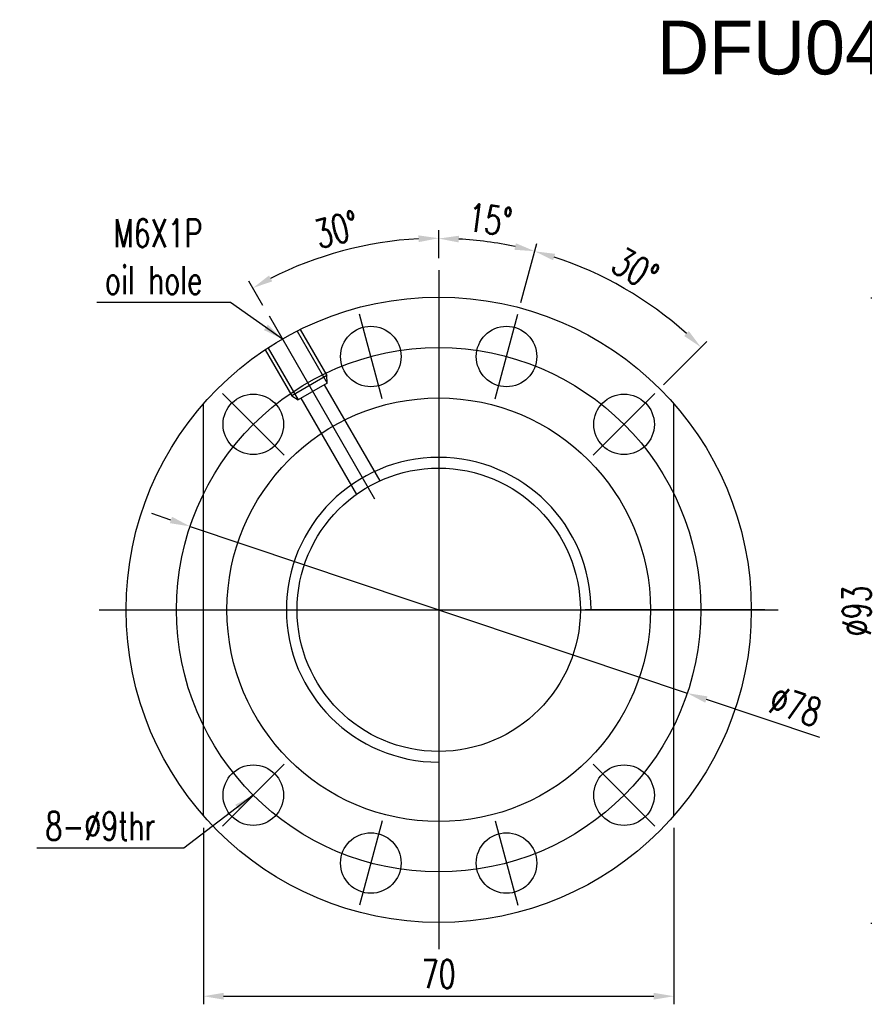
# Model space of a CAD drawing. Extents: x -178 to 287, y 74 to 351.
# Tile 1 of 48: x 36 to 161, y 80 to 227. Entities that reach past the tile are written whole.
import ezdxf

# ---------------------------------------------------------------- set-up
doc = ezdxf.new("R2010")
doc.units = 0
doc.header["$LTSCALE"] = 3
doc.header["$MEASUREMENT"] = 0
doc.layers.get('DEFPOINTS').update_dxf_attribs({"linetype": 'CONTINUOUS'})
doc.layers.add('DIM', color=4, linetype='CONTINUOUS')
doc.layers.add('OUT', color=3, linetype='CONTINUOUS')
doc.styles.add('DIM-7', font='SIMPLEX.shx', dxfattribs={"width": 0.7, "bigfont": 'chineset.shx'})
doc.dimstyles.new('CNS', dxfattribs={"dimtxt": 3.5, "dimasz": 2.5, "dimexe": 1, "dimexo": 1.5, "dimgap": 0.09, "dimtad": 0, "dimdsep": 46, "dimtxsty": 'DIM-7', "dimcen": 0.09, "dimclrd": 1, "dimclre": 1, "dimclrt": 4, "dimadec": 0, "dimazin": 0, "dimtfac": 1, "dimtix": 1, "dimtmove": 2, "dimatfit": 3, "dimfxl": 1, "dimtvp": 0.971429, "dimtolj": 1, "dimarcsym": 0})

# ---------------------------------------------------------------- blocks, each defined once
blk = doc.blocks.new('*D2')
at = {"layer": 'DEFPOINTS', "color": 0, "linetype": 'Continuous', "transparency": 16777216}
for p in [(60.92, 151.15), (134.88, 126.35)]:
    blk.add_point(p, dxfattribs=at)
at = {"layer": 'DIM', "color": 7, "linetype": 'Continuous', "lineweight": -2, "transparency": 16777216}
for p, q in [((58.08, 152.1), (55.24, 153.05)), ((60.92, 151.15), (134.88, 126.35)), ((154.59, 119.74), (137.72, 125.4))]:
    blk.add_line(p, q, dxfattribs=at)
at = {"layer": 'DIM', "color": 7, "linetype": 'Continuous', "transparency": 16777216}
for points in [[(58.24, 152.58), (57.92, 151.63), (60.92, 151.15)], [(137.88, 125.87), (137.56, 124.92), (134.88, 126.35)]]:
    blk.add_solid(points, dxfattribs=at)
at = {"layer": 'DIM', "color": 7, "linetype": 'Continuous', "transparency": 16777216, "insert": (150.98, 124.43), "char_height": 4.2, "attachment_point": 5, "rotation": 341.4638, "style": 'DIM-7'}
blk.add_mtext('\\A1;∅78', dxfattribs=at)
blk = doc.blocks.new('*D9')
at = {"layer": 'DEFPOINTS', "color": 0, "linetype": 'Continuous', "transparency": 16777216}
for p in [(88.3, 193.17), (97.9, 189.25), (72.66, 182.46), (92.2, 148.62), (97.9, 88.25)]:
    blk.add_point(p, dxfattribs=at)
at = {"layer": 'DIM', "color": 7, "linetype": 'Continuous', "lineweight": -2, "transparency": 16777216}
for p, q in [((97.9, 191.05), (97.9, 195.21)), ((71.76, 184.02), (69.67, 187.64))]:
    blk.add_line(p, q, dxfattribs=at)
blk.add_arc((97.9, 138.74), 55.27, 93.1103, 116.8897, dxfattribs=at)
at = {"layer": 'DIM', "color": 7, "linetype": 'Continuous', "transparency": 16777216}
for points in [[(94.89, 194.43), (94.92, 193.43), (97.9, 194.01)], [(73.14, 187.59), (72.67, 188.47), (70.27, 186.61)]]:
    blk.add_solid(points, dxfattribs=at)
at = {"layer": 'DIM', "color": 7, "linetype": 'Continuous', "transparency": 16777216, "insert": (82.74, 195.31), "char_height": 4.2, "attachment_point": 5, "rotation": 15, "style": 'DIM-7'}
blk.add_mtext('\\A1;30°', dxfattribs=at)
blk = doc.blocks.new('*D8')
at = {"layer": 'DEFPOINTS', "color": 0, "linetype": 'Continuous', "transparency": 16777216}
for p in [(129.56, 183.96), (109.68, 182.7), (106.31, 170.14), (130.07, 170.92), (120.88, 161.73)]:
    blk.add_point(p, dxfattribs=at)
at = {"layer": 'DIM', "color": 7, "linetype": 'Continuous', "lineweight": -2, "transparency": 16777216}
for p, q in [((110.14, 184.44), (112.5, 193.22)), ((131.35, 172.2), (137.78, 178.63))]:
    blk.add_line(p, q, dxfattribs=at)
blk.add_arc((97.9, 138.75), 55.2, 48.1145, 71.8855, dxfattribs=at)
at = {"layer": 'DIM', "color": 7, "linetype": 'Continuous', "transparency": 16777216}
for points in [[(114.92, 190.73), (115.21, 191.69), (112.19, 192.06)], [(135.1, 180.2), (134.41, 179.48), (136.93, 177.78)]]:
    blk.add_solid(points, dxfattribs=at)
at = {"layer": 'DIM', "color": 7, "linetype": 'Continuous', "transparency": 16777216, "insert": (127.15, 189.41), "char_height": 4.2, "attachment_point": 5, "rotation": 330, "style": 'DIM-7'}
blk.add_mtext('\\A1;30°', dxfattribs=at)
blk = doc.blocks.new('*D7')
at = {"layer": 'DEFPOINTS', "color": 0, "linetype": 'Continuous', "transparency": 16777216}
for p in [(107.49, 193.12), (97.9, 189.25), (109.68, 182.7), (106.31, 170.14), (97.9, 88.25)]:
    blk.add_point(p, dxfattribs=at)
at = {"layer": 'DIM', "color": 7, "linetype": 'Continuous', "lineweight": -2, "transparency": 16777216}
for p, q in [((97.9, 191.05), (97.9, 195.16)), ((110.14, 184.44), (112.5, 193.24))]:
    blk.add_line(p, q, dxfattribs=at)
blk.add_arc((97.9, 138.75), 55.21, 78.1136, 86.8864, dxfattribs=at)
at = {"layer": 'DIM', "color": 7, "linetype": 'Continuous', "transparency": 16777216}
for points in [[(100.89, 193.38), (100.91, 194.38), (97.9, 193.96)], [(109.39, 193.26), (109.16, 192.29), (112.19, 192.08)]]:
    blk.add_solid(points, dxfattribs=at)
at = {"layer": 'DIM', "color": 7, "linetype": 'Continuous', "transparency": 16777216, "insert": (105.54, 196.76), "char_height": 4.2, "attachment_point": 5, "rotation": 352.5, "style": 'DIM-7'}
blk.add_mtext('\\A1;15°', dxfattribs=at)
blk = doc.blocks.new('*D6')
at = {"layer": 'DEFPOINTS', "color": 0, "linetype": 'Continuous', "transparency": 16777216}
for p in [(163.39, 185.08), (177.16, 185.08), (177.16, 92.08)]:
    blk.add_point(p, dxfattribs=at)
at = {"layer": 'DIM', "color": 7, "linetype": 'Continuous', "lineweight": -2, "transparency": 16777216}
for p, q in [((175.36, 185.08), (162.19, 185.08)), ((163.39, 95.08), (163.39, 182.08)), ((175.36, 92.08), (162.19, 92.08))]:
    blk.add_line(p, q, dxfattribs=at)
at = {"layer": 'DIM', "color": 7, "linetype": 'Continuous', "transparency": 16777216}
for points in [[(162.89, 182.08), (163.89, 182.08), (163.39, 185.08)], [(162.89, 95.08), (163.89, 95.08), (163.39, 92.08)]]:
    blk.add_solid(points, dxfattribs=at)
at = {"layer": 'DIM', "color": 7, "linetype": 'Continuous', "transparency": 16777216, "insert": (160.09, 138.58), "char_height": 4.2, "attachment_point": 5, "rotation": 90, "style": 'DIM-7'}
blk.add_mtext('\\A1;%%C93', dxfattribs=at)
blk = doc.blocks.new('*D3')
at = {"layer": 'DEFPOINTS', "color": 0, "linetype": 'Continuous', "transparency": 16777216}
for p in [(62.9, 108.13), (132.9, 108.13), (132.9, 81.27)]:
    blk.add_point(p, dxfattribs=at)
at = {"layer": 'DIM', "color": 7, "linetype": 'Continuous', "lineweight": -2, "transparency": 16777216}
for p, q in [((62.9, 106.33), (62.9, 80.07)), ((132.9, 106.33), (132.9, 80.07)), ((65.9, 81.27), (129.9, 81.27))]:
    blk.add_line(p, q, dxfattribs=at)
at = {"layer": 'DIM', "color": 7, "linetype": 'Continuous', "transparency": 16777216}
for points in [[(65.9, 81.77), (65.9, 80.77), (62.9, 81.27)], [(129.9, 81.77), (129.9, 80.77), (132.9, 81.27)]]:
    blk.add_solid(points, dxfattribs=at)
at = {"layer": 'DIM', "color": 7, "linetype": 'Continuous', "transparency": 16777216, "insert": (97.9, 84.57), "char_height": 4.2, "attachment_point": 5, "style": 'DIM-7'}
blk.add_mtext('\\A1;70', dxfattribs=at)

msp = doc.modelspace()

# ---------------------------------------------------------------- linework, layer by layer
at = {"layer": 'DIM', "color": 7, "linetype": 'Continuous'}
for p, q in [((97.902, 189.249), (97.902, 88.249)), ((72.66, 182.458), (88.362, 155.262)), ((89.49, 170.142), (86.125, 182.699)), ((106.313, 170.142), (109.678, 182.699)), ((76.86, 180.183), (81.312, 172.472)), ((77.293, 180.433), (81.245, 173.588)), ((72.097, 177.432), (76.049, 170.588)), ((72.53, 177.682), (76.982, 169.972)), ((81.245, 173.588), (76.049, 170.588)), ((81.312, 172.472), (81.245, 173.588)), ((81.312, 172.472), (76.982, 169.972)), ((80.884, 172.225), (89.146, 157.914)), ((74.921, 161.73), (65.728, 170.922)), ((76.049, 170.588), (76.982, 169.972)), ((77.419, 170.225), (85.682, 155.914)), ((120.882, 161.73), (130.075, 170.922)), ((62.902, 108.135), (62.902, 169.364)), ((132.902, 108.135), (132.902, 169.364)), ((47.402, 138.749), (148.402, 138.749)), ((49.402, 138.749), (76.119, 138.749)), ((146.402, 138.749), (119.684, 138.749)), ((74.921, 115.768), (65.728, 106.576)), ((120.882, 115.768), (130.075, 106.576)), ((89.49, 107.356), (86.125, 94.799)), ((106.313, 107.356), (109.678, 94.799))]:
    msp.add_line(p, q, dxfattribs=at)
for centre, radius in [((97.902, 138.749), 46.5), ((87.808, 176.42), 4.5), ((107.995, 176.42), 4.5), ((97.902, 138.749), 39), ((70.324, 166.326), 4.5), ((97.902, 138.749), 31.5), ((125.479, 166.326), 4.5), ((97.902, 138.749), 21.07), ((70.324, 111.172), 4.5), ((125.479, 111.172), 4.5), ((87.808, 101.078), 4.5), ((107.995, 101.078), 4.5)]:
    msp.add_circle(centre, radius, dxfattribs=at)
msp.add_arc((97.902, 138.749), 22.66, 0, 270, dxfattribs=at)

# ---------------------------------------------------------------- texts
at = {"layer": 'DIM', "color": 7, "linetype": 'Continuous', "char_height": 4.2, "attachment_point": 9, "style": 'DIM-7'}
for s, insert in [('\\A1;M6X1P\\Poil hole', (62.737, 185.667)), ('8-%%C9thr', (55.772, 104.478))]:
    msp.add_mtext(s, dxfattribs=dict(at, insert=insert))
at = {"layer": 'OUT', "color": 0, "linetype": 'Continuous'}
msp.add_text('DFU04006', height=8, dxfattribs=at).set_placement((130.403, 218.37))

# ---------------------------------------------------------------- dimensions: what is measured, and where the dimension line sits
at = {"layer": 'DIM', "color": 7, "linetype": 'Continuous'}
for base, line1, line2, picture, middle in [((107.489, 193.122), ((97.902, 189.249), (97.902, 88.249)), ((106.313, 170.142), (109.678, 182.699)), '*D7', (105.539, 196.76)), ((88.304, 193.17), ((72.66, 182.458), (92.197, 148.618)), ((97.902, 189.249), (97.902, 88.249)), '*D9', (82.742, 195.314)), ((129.561, 183.963), ((120.882, 161.73), (130.075, 170.922)), ((106.313, 170.142), (109.678, 182.699)), '*D8', (127.15, 189.408))]:
    dim = msp.add_angular_dim_2l(base=base, line1=line1, line2=line2, dimstyle='CNS', override={"dimscale": 1.2, "dimgap": 1, "dimtad": 1, "dimclrd": 7, "dimclre": 7, "dimclrt": 7, "dimtmove": 0}, dxfattribs=at)
    dim.commit()
    dim.dimension.update_dxf_attribs({"geometry": picture, "text_midpoint": middle})
dim = msp.add_linear_dim(base=(163.392, 185.075), p1=(177.163, 92.075), p2=(177.163, 185.075), angle=90, text='%%C<>', dimstyle='CNS', override={"dimscale": 1.2, "dimgap": 1, "dimtad": 1, "dimclrd": 7, "dimclre": 7, "dimclrt": 7, "dimtmove": 0}, dxfattribs=at)
dim.commit()
dim.dimension.update_dxf_attribs({"geometry": '*D6', "text_midpoint": (160.092, 138.575)})
dim = msp.add_diameter_dim_2p(p1=(60.925, 151.147), p2=(134.878, 126.351), dimstyle='CNS', override={"dimscale": 1.2, "dimgap": 1, "dimtad": 1, "dimclrd": 7, "dimclre": 7, "dimclrt": 7, "dimtmove": 0}, dxfattribs=at)
dim.commit()
dim.dimension.update_dxf_attribs({"geometry": '*D2', "text_midpoint": (149.931, 121.304), "dimtype": 163})
dim = msp.add_linear_dim(base=(132.902, 81.27), p1=(62.902, 108.135), p2=(132.902, 108.135), dimstyle='CNS', override={"dimscale": 1.2, "dimgap": 1, "dimtad": 1, "dimclrd": 7, "dimclre": 7, "dimclrt": 7, "dimtmove": 0}, dxfattribs=at)
dim.commit()
dim.dimension.update_dxf_attribs({"geometry": '*D3', "text_midpoint": (97.902, 84.57)})

# ---------------------------------------------------------------- leaders
at = {"layer": 'DIM', "color": 7, "linetype": 'Continuous', "annotation_type": 0, "has_hookline": 1, "hookline_direction": 1}
for points, text_width in [([(74.647, 179.017), (66.937, 184.467), (63.937, 184.467)], 15.68), ([(70.324, 111.172), (59.972, 103.278), (56.972, 103.278)], 17.64)]:
    msp.add_leader(points, dimstyle='CNS', override={"dimscale": 1.2, "dimgap": 1, "dimtad": 1, "dimclrd": 7, "dimclre": 7, "dimclrt": 7, "dimtmove": 0}, dxfattribs=dict(at, text_width=text_width))

doc.saveas('drawing.dxf')
